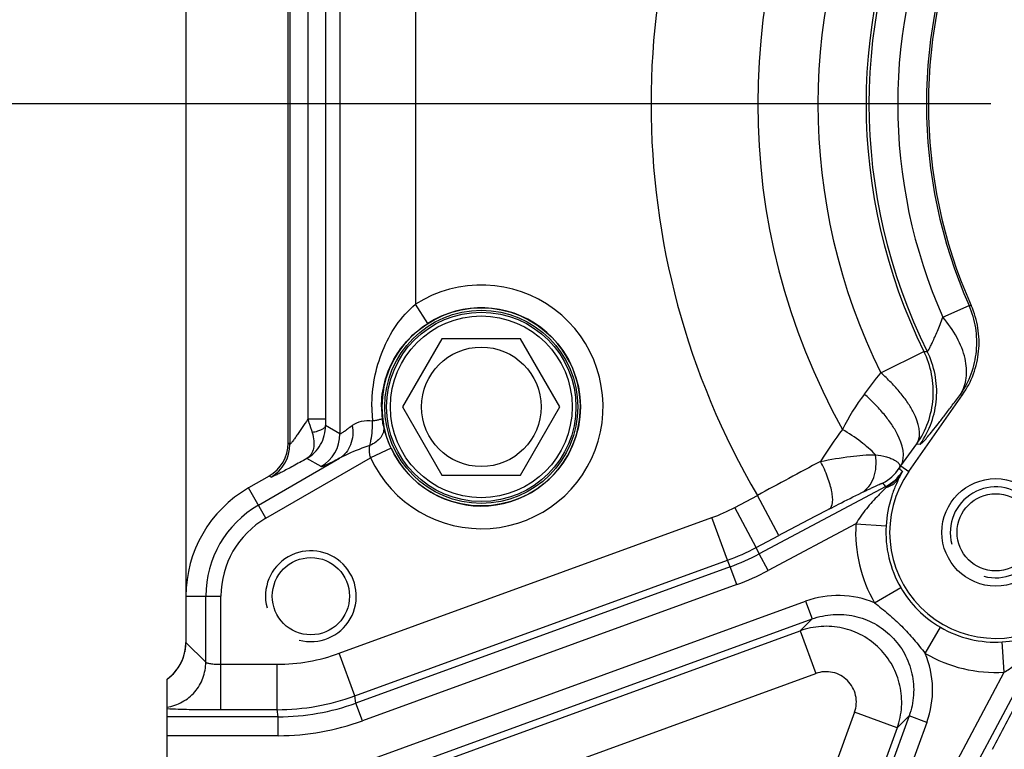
# Model space of a CAD drawing. Header units: millimetres. Extents: x 0 to 1189, y 0 to 841.
# Tile 30 of 68: x 450 to 503, y 364 to 402. Entities that reach past the tile are written whole.
import ezdxf

# ---------------------------------------------------------------- set-up
doc = ezdxf.new("R2010")
doc.units = ezdxf.units.MM
doc.header["$LTSCALE"] = 65.395
doc.layers.get('0').update_dxf_attribs({"linetype": 'CONTINUOUS'})
doc.layers.add('3_ALL_AXES', color=7, linetype='CONTINUOUS')
doc.layers.add('LAY0001', color=7, linetype='CONTINUOUS')
doc.styles.get("Standard").update_dxf_attribs({"font": 'arial.ttf'})
doc.dimstyles.new('DIMSTYLE_2', dxfattribs={"dimtxt": 3, "dimasz": 3, "dimexe": 2, "dimexo": 1.5, "dimgap": 0.75, "dimtad": 1, "dimdec": 1, "dimlfac": 2.5, "dimdsep": 46, "dimtxsty": 'Standard', "dimblk": '_FILLED', "dimblk1": '_FILLED', "dimblk2": '_FILLED', "dimcen": 0.09, "dimadec": 1, "dimazin": 2, "dimtp": 0.5, "dimtm": 0.5, "dimtfac": 1, "dimtdec": 1, "dimtofl": 0, "dimtmove": 0, "dimatfit": 3, "dimldrblk": '_FILLED', "dimfxl": 0, "dimtolj": 1, "dimarcsym": 0})
doc.dimstyles.new('DIMSTYLE_4', dxfattribs={"dimtxt": 3, "dimasz": 3, "dimexe": 2, "dimexo": 1.5, "dimgap": 0.75, "dimtad": 1, "dimdec": 1, "dimlfac": 2.5, "dimdsep": 46, "dimtxsty": 'Standard', "dimblk": '_FILLED', "dimblk1": '_FILLED', "dimblk2": '_FILLED', "dimcen": 0.09, "dimadec": 1, "dimazin": 2, "dimtp": 0.8, "dimtm": 0.8, "dimtfac": 1, "dimtdec": 1, "dimtofl": 0, "dimtmove": 0, "dimatfit": 3, "dimldrblk": '_FILLED', "dimfxl": 0, "dimtolj": 1, "dimarcsym": 0})

# ---------------------------------------------------------------- blocks, each defined once
blk = doc.blocks.new('_FILLED')
at = {"color": 0, "linetype": 'ByBlock'}
blk.add_solid([(0, 0), (-1, 0.25), (-1, -0.25)], dxfattribs=at)
blk = doc.blocks.new('*D9')
at = {"color": 2, "linetype": 'Continuous'}
for p, q in [((501.79, 397.679), (376.741, 397.679)), ((378.741, 397.679), (378.741, 364.479)), ((378.741, 331.279), (378.741, 364.479)), ((474.874, 331.279), (376.741, 331.279))]:
    blk.add_line(p, q, dxfattribs=at)
at = {"color": 2, "linetype": 'Continuous', "xscale": 3, "yscale": 3, "zscale": 3}
for p, rotation in [((378.741, 397.679), 90), ((378.741, 331.279), 270)]:
    blk.add_blockref('_FILLED', p, dxfattribs=dict(at, rotation=rotation))
at = {"color": 2, "linetype": 'Continuous', "insert": (374.991, 364.479), "char_height": 3, "width": 6.99257, "attachment_point": 2, "rotation": 90, "line_spacing_factor": 0.9}
blk.add_mtext('166', dxfattribs=at)
blk = doc.blocks.new('*D10')
at = {"color": 2, "linetype": 'Continuous'}
for p, q in [((704.574, 569.679), (376.741, 569.679)), ((378.741, 569.679), (378.741, 483.679)), ((378.741, 397.679), (378.741, 483.679)), ((501.79, 397.679), (376.741, 397.679))]:
    blk.add_line(p, q, dxfattribs=at)
at = {"color": 2, "linetype": 'Continuous', "xscale": 3, "yscale": 3, "zscale": 3}
for p, rotation in [((378.741, 569.679), 90), ((378.741, 397.679), 270)]:
    blk.add_blockref('_FILLED', p, dxfattribs=dict(at, rotation=rotation))
at = {"color": 2, "linetype": 'Continuous', "insert": (374.991, 483.679), "char_height": 3, "width": 6.99257, "attachment_point": 2, "rotation": 90, "line_spacing_factor": 0.9}
blk.add_mtext('430', dxfattribs=at)
blk = doc.blocks.new('*D11')
at = {"color": 2, "linetype": 'Continuous'}
for p, q in [((704.574, 569.679), (365.421, 569.679)), ((367.421, 569.679), (367.421, 450.479)), ((367.421, 331.279), (367.421, 450.479)), ((474.874, 331.279), (365.421, 331.279))]:
    blk.add_line(p, q, dxfattribs=at)
at = {"color": 2, "linetype": 'Continuous', "xscale": 3, "yscale": 3, "zscale": 3}
for p, rotation in [((367.421, 569.679), 90), ((367.421, 331.279), 270)]:
    blk.add_blockref('_FILLED', p, dxfattribs=dict(at, rotation=rotation))
at = {"color": 2, "linetype": 'Continuous', "insert": (363.671, 450.479), "char_height": 3, "width": 6.99257, "attachment_point": 2, "rotation": 90, "line_spacing_factor": 0.9}
blk.add_mtext('596', dxfattribs=at)
blk = doc.blocks.new('*D15')
at = {"color": 2, "linetype": 'Continuous'}
for p, q in [((524.674, 374.796), (524.674, 254.879)), ((458.274, 339.961), (458.274, 254.879)), ((458.274, 256.879), (491.474, 256.879)), ((524.674, 256.879), (491.474, 256.879))]:
    blk.add_line(p, q, dxfattribs=at)
at = {"color": 2, "linetype": 'Continuous', "xscale": 3, "yscale": 3, "zscale": 3, "rotation": 180}
blk.add_blockref('_FILLED', (458.274, 256.879), dxfattribs=at)
at = {"color": 2, "linetype": 'Continuous', "xscale": 3, "yscale": 3, "zscale": 3}
blk.add_blockref('_FILLED', (524.674, 256.879), dxfattribs=at)
at = {"color": 2, "linetype": 'Continuous', "insert": (491.474, 260.629), "char_height": 3, "width": 6.99257, "attachment_point": 2, "line_spacing_factor": 0.9}
blk.add_mtext('166', dxfattribs=at)

msp = doc.modelspace()

# ---------------------------------------------------------------- linework, layer by layer
at = {"color": 7, "linetype": 'Continuous'}
for p, q in [((459.265, 426.198), (459.265, 369.16)), ((464.669, 379.758), (464.669, 408.093)), ((463.67, 378.027), (462.574, 377.395)), ((459.274, 371.679), (459.274, 369.242)), ((458.274, 338.156), (458.274, 367.293))]:
    msp.add_line(p, q, dxfattribs=at)
at = {"color": 9, "linetype": 'Continuous'}
for p, q in [((467.407, 408.31), (467.407, 380.253)), ((471.405, 408.31), (471.405, 387.099)), ((464.768, 408.164), (464.768, 379.701)), ((465.706, 407.585), (465.706, 381.024)), ((466.644, 407.585), (466.644, 381.024)), ((472.051, 386.089), (471.405, 387.099)), ((499.254, 386.415), (500.641, 387.03)), ((495.977, 383.479), (498.256, 384.607)), ((498.256, 384.607), (498.43, 384.605)), ((466.644, 381.024), (465.706, 381.024)), ((467.407, 380.253), (466.646, 380.692)), ((464.768, 379.701), (464.669, 379.758)), ((497.038, 378.558), (497.887, 379.728)), ((497.887, 379.728), (498.066, 379.715)), ((470.117, 379.489), (469.028, 378.987)), ((463.098, 376.487), (467.391, 378.965)), ((463.498, 375.794), (469.028, 378.987)), ((466.408, 378.522), (465.664, 378.951)), ((463.769, 377.97), (463.67, 378.027)), ((463.498, 375.794), (462.574, 377.395)), ((496.239, 377.467), (489.553, 373.912)), ((496.239, 377.467), (496.268, 377.412)), ((488.274, 376.372), (489.462, 377.004)), ((490.588, 374.886), (489.462, 377.004)), ((489.4, 374.255), (488.274, 376.372)), ((467.368, 368.664), (487.051, 375.828)), ((487.872, 373.574), (487.051, 375.828)), ((494.663, 375.497), (490.022, 373.03)), ((494.663, 375.497), (496.259, 375.401)), ((489.4, 374.255), (490.588, 374.886)), ((489.553, 373.912), (489.4, 374.255)), ((468.189, 366.41), (487.872, 373.574)), ((488.024, 373.231), (487.872, 373.574)), ((490.022, 373.03), (489.553, 373.912)), ((488.024, 373.231), (468.255, 366.036)), ((488.366, 372.292), (488.024, 373.231)), ((488.366, 372.292), (468.597, 365.097)), ((495.654, 371.33), (497.036, 372.134)), ((459.274, 371.679), (461.122, 371.679)), ((460.322, 368.193), (460.322, 371.679)), ((461.122, 365.687), (461.122, 371.679)), ((468.07, 362.704), (492.006, 371.415)), ((492.006, 371.415), (492.347, 370.476)), ((468.412, 361.764), (492.347, 370.476)), ((492.347, 370.476), (491.721, 369.85)), ((498.324, 368.659), (499.129, 370.041)), ((459.274, 369.242), (460.322, 368.193)), ((500.907, 362.558), (504.462, 369.244)), ((502.492, 367.668), (502.396, 369.264)), ((468.189, 366.41), (467.368, 368.664)), ((461.122, 368.085), (464.087, 368.085)), ((464.087, 365.687), (464.087, 368.085)), ((500.024, 363.027), (502.492, 367.668)), ((468.255, 366.036), (468.189, 366.41)), ((461.122, 365.687), (464.087, 365.687)), ((464.153, 365.313), (464.087, 365.687)), ((468.597, 365.097), (468.255, 366.036)), ((464.153, 365.313), (458.274, 365.313)), ((464.153, 364.313), (464.153, 365.313)), ((497.471, 365.353), (488.759, 341.417)), ((497.471, 365.353), (496.845, 364.726)), ((498.41, 365.011), (497.471, 365.353)), ((498.41, 365.011), (489.698, 341.075)), ((464.153, 364.313), (458.274, 364.313))]:
    msp.add_line(p, q, dxfattribs=at)
at = {"color": 7, "linetype": 'Continuous'}
for centre, radius in [((474.874, 381.679), 5), ((502.046, 375.051), 2.84), ((502.046, 375.051), 2.04)]:
    msp.add_circle(centre, radius, dxfattribs=at)
at = {"color": 9, "linetype": 'Continuous'}
msp.add_circle((474.874, 381.679), 4.8, dxfattribs=at)
at = {"color": 7, "linetype": 'Continuous'}
for centre, radius, start, end in [((524.674, 397.679), 130.8, 73.06509, 349.87209), ((524.674, 397.679), 122.8, 71.3004, 349.20448), ((465.874, 371.679), 6.6, 120, 180), ((457.262, 369.16), 2.003, 348.1063, 349.2792), ((457.26, 369.16), 2.005, 349.2792, 350.8202), ((457.26, 369.16), 2.005, 350.8202, 351.5535), ((457.259, 369.16), 2.006, 351.5586, 359.9936)]:
    msp.add_arc(centre, radius, start, end, dxfattribs=at)
at = {"color": 9, "linetype": 'Continuous'}
for centre, radius, start, end in [((524.674, 397.679), 40.833, 149.5802, 210.4198), ((524.674, 397.679), 35.199, 150.7581, 209.2419), ((524.674, 397.679), 32.018, 153.6733, 206.3267), ((524.674, 397.679), 29.474, 153.6733, 206.3267), ((524.674, 397.679), 29.32, 153.5197, 206.4803), ((524.674, 397.679), 27.803, 156.1013, 203.8987), ((524.674, 397.679), 26.287, 156.1013, 203.8987), ((474.874, 381.679), 6.436, 204.7253, 122.6184), ((474.874, 381.679), 5.236, 204.7253, 122.6184), ((503.707, 375.759), 10.832, 142.538, 154.1356), ((477.285, 381.679), 8.188, 179.9983, 185.2715), ((474.723, 381.679), 5.119, 180.0043, 186.8814), ((492.145, 381.008), 25.501, 179.9645, 180.71), ((465.406, 380.254), 2.001, 300.0436, 359.9564), ((506.94, 370.29), 16.505, 141.8548, 148.9722), ((462.767, 379.703), 2.001, 300.0436, 359.9564), ((730.023, -66.359), 504.421, 118.05343, 118.48355), ((494.949, 379.765), 2.401, 298.0179, 326.3967), ((495.114, 379.584), 2.397, 297.9922, 326.8281), ((501.879, 374.95), 6.038, 143.3034, 144.7369), ((522.504, 404.995), 36.857, 226.1046, 226.4732), ((546.415, 423.299), 67.957, 222.20645, 222.4094), ((465.874, 371.679), 5.551, 120, 180), ((483.765, 384.854), 9.606, 290.0049, 297.9951), ((615.682, 139.644), 266.435, 117.35082, 118.00258), ((465.874, 371.679), 4.752, 120, 180), ((502.046, 375.051), 7.397, 176.5453, 210.21), ((502.046, 375.051), 5.798, 176.5453, 210.21), ((483.763, 384.86), 12.01, 290.0058, 297.9942), ((483.917, 384.513), 12.006, 290.0045, 297.9955), ((483.916, 384.515), 13.008, 290.0049, 297.9951), ((493.72, 366.711), 5.007, 67.281, 110.026), ((502.046, 375.051), 5.798, 239.79, 273.4547), ((464.087, 377.679), 9.594, 269.9999, 290.0001), ((493.706, 366.726), 5.007, 339.974, 22.719), ((502.046, 375.051), 7.397, 239.7899, 273.4547), ((464.087, 377.682), 11.996, 270.0024, 289.9976), ((272.638, 485.541), 259.66, 331.98892, 332.65769), ((464.153, 377.304), 11.991, 269.9989, 290.0011), ((464.153, 377.305), 12.992, 270, 290)]:
    msp.add_arc(centre, radius, start, end, dxfattribs=at)
at = {"color": 2, "linetype": 'Continuous'}
for centre in [(502.046, 375.051), (465.874, 371.679)]:
    msp.add_arc(centre, 2.4, 255, 195, dxfattribs=at)
at = {"color": 7, "linetype": 'Continuous'}
for centre, major_axis, ratio, start_param, end_param in [((462.668, 379.76), (1.733, -1.001), 0.999188, -0.523247, 0.523247), ((456.872, 369.245), (1.699, -1.699), 0.998783, -0.162868, 0.784789), ((456.872, 369.245), (-1.699, 1.699), 0.998783, 9.26191, 10.002032)]:
    msp.add_ellipse(centre, major_axis=major_axis, ratio=ratio, start_param=start_param, end_param=end_param, dxfattribs=at)
at = {"color": 9, "linetype": 'Continuous'}
for points, knots in [([(469.097, 381.679), (469.097, 382.687), (469.379, 384.221), (470.332, 386.012), (471.015, 386.775), (471.405, 387.099)], [0, 0, 0, 0, 0.499658, 0.748613, 1, 1, 1, 1]), ([(500.184, 382.335), (500.419, 382.67), (500.804, 383.406), (501.081, 384.617), (501.042, 385.859), (500.806, 386.655), (500.641, 387.03)], [0, 0, 0, 0, 0.249987, 0.5, 0.750013, 1, 1, 1, 1]), ([(469.604, 381.679), (469.604, 382.121), (469.719, 383.001), (470.216, 384.223), (470.997, 385.287), (471.678, 385.851), (472.051, 386.089)], [0, 0, 0, 0, 0.253019, 0.500182, 0.747141, 1, 1, 1, 1]), ([(498.43, 384.605), (498.435, 384.604), (498.451, 384.612), (498.483, 384.651), (498.541, 384.744), (498.621, 384.9), (498.723, 385.116), (498.84, 385.382), (498.971, 385.694), (499.111, 386.043), (499.206, 386.288), (499.254, 386.415)], [0, 0, 0, 0, 0.00788, 0.023076, 0.078971, 0.168329, 0.288409, 0.435542, 0.60574, 0.795088, 1, 1, 1, 1]), ([(500.184, 382.335), (500.349, 382.593), (500.563, 383.233), (500.47, 384.293), (500.025, 385.396), (499.54, 386.082), (499.254, 386.415)], [0, 0, 0, 0, 0.206371, 0.438191, 0.704016, 1, 1, 1, 1]), ([(497.887, 379.728), (498.131, 380.078), (498.528, 380.847), (498.796, 382.113), (498.722, 383.405), (498.445, 384.225), (498.256, 384.607)], [0, 0, 0, 0, 0.249986, 0.5, 0.750014, 1, 1, 1, 1]), ([(498.066, 379.715), (498.311, 380.065), (498.708, 380.836), (498.976, 382.106), (498.899, 383.401), (498.62, 384.223), (498.43, 384.605)], [0, 0, 0, 0, 0.249985, 0.5, 0.750015, 1, 1, 1, 1]), ([(497.887, 379.728), (498.169, 380.203), (497.896, 381.101), (497.403, 381.912), (497.002, 382.445), (496.524, 382.974), (496.166, 383.312), (495.977, 383.479)], [0, 0, 0, 0, 0.376495, 0.513098, 0.664391, 0.827767, 1, 1, 1, 1]), ([(497.038, 378.558), (497.324, 379.038), (497.05, 379.948), (496.551, 380.768), (496.146, 381.306), (495.662, 381.839), (495.3, 382.179), (495.109, 382.347)], [0, 0, 0, 0, 0.377194, 0.513816, 0.665019, 0.828164, 1, 1, 1, 1]), ([(498.066, 379.715), (498.075, 379.714), (498.101, 379.729), (498.143, 379.762), (498.202, 379.818), (498.312, 379.933), (498.484, 380.133), (498.731, 380.434), (499.031, 380.813), (499.379, 381.264), (499.769, 381.778), (500.042, 382.143), (500.184, 382.335)], [0, 0, 0, 0, 0.008625, 0.024597, 0.048377, 0.080002, 0.166394, 0.282472, 0.426318, 0.595608, 0.787746, 1, 1, 1, 1]), ([(465.706, 381.024), (465.61, 380.878), (465.466, 380.662), (465.275, 380.38), (465.139, 380.183), (465.03, 380.028), (464.949, 379.915), (464.895, 379.842), (464.85, 379.783), (464.809, 379.735), (464.791, 379.714), (464.771, 379.698), (464.768, 379.701)], [0, 0, 0, 0, 0.322986, 0.478944, 0.628098, 0.766031, 0.828481, 0.884635, 0.932388, 0.969116, 0.992078, 1, 1, 1, 1]), ([(465.706, 381.024), (465.728, 380.964), (465.813, 380.733), (465.889, 380.499), (465.939, 380.324)], [0, 0, 0, 0, 0.258109, 1, 1, 1, 1]), ([(469.132, 380.926), (468.933, 380.942), (468.558, 380.944), (468.199, 380.801), (468.063, 380.696)], [0, 0, 0, 0, 0.537037, 1, 1, 1, 1]), ([(468.983, 379.639), (469.009, 379.733), (469.104, 380.156), (469.136, 380.591), (469.132, 380.926)], [0, 0, 0, 0, 0.226171, 1, 1, 1, 1]), ([(469.641, 381.066), (469.639, 381.06), (469.625, 381.049), (469.579, 381.027), (469.481, 380.998), (469.324, 380.962), (469.201, 380.939), (469.132, 380.926)], [0, 0, 0, 0, 0.032715, 0.091754, 0.294011, 0.601986, 1, 1, 1, 1]), ([(469.719, 380.638), (469.712, 380.667), (469.679, 380.808), (469.655, 380.951), (469.641, 381.066)], [0, 0, 0, 0, 0.203555, 1, 1, 1, 1]), ([(465.664, 378.951), (465.958, 379.125), (466.468, 379.641), (466.648, 380.344), (466.646, 380.692)], [0, 0, 0, 0, 0.495728, 1, 1, 1, 1]), ([(465.939, 380.324), (465.981, 380.178), (466.038, 379.901), (466.031, 379.502), (465.911, 379.168), (465.752, 379.008), (465.664, 378.951)], [0, 0, 0, 0, 0.303139, 0.564572, 0.790391, 1, 1, 1, 1]), ([(466.646, 380.692), (466.642, 380.65), (466.584, 380.556), (466.429, 380.46), (466.207, 380.376), (466.034, 380.339), (465.939, 380.324)], [0, 0, 0, 0, 0.151793, 0.366331, 0.652936, 1, 1, 1, 1]), ([(468.063, 380.696), (468.116, 380.359), (468.08, 379.829), (467.756, 379.254), (467.52, 379.044), (467.391, 378.965)], [0, 0, 0, 0, 0.525413, 0.767971, 1, 1, 1, 1]), ([(468.063, 380.696), (467.977, 380.63), (467.855, 380.537), (467.7, 380.423), (467.607, 380.358), (467.532, 380.308), (467.472, 380.273), (467.436, 380.255), (467.412, 380.249), (467.407, 380.253)], [0, 0, 0, 0, 0.40939, 0.578944, 0.722084, 0.836799, 0.921477, 0.975281, 1, 1, 1, 1]), ([(469.719, 380.638), (469.735, 380.544), (469.72, 380.336), (469.569, 380.049), (469.316, 379.805), (469.1, 379.686), (468.983, 379.639)], [0, 0, 0, 0, 0.215955, 0.452336, 0.715348, 1, 1, 1, 1]), ([(470.117, 379.489), (470.068, 379.595), (469.909, 379.969), (469.788, 380.358), (469.719, 380.638)], [0, 0, 0, 0, 0.289075, 1, 1, 1, 1]), ([(495.695, 379.149), (495.459, 379.397), (494.904, 379.879), (494.294, 380.285), (493.96, 380.484)], [0, 0, 0, 0, 0.468025, 1, 1, 1, 1]), ([(468.983, 379.639), (468.844, 379.591), (468.301, 379.4), (467.766, 379.175), (467.391, 378.965)], [0, 0, 0, 0, 0.254595, 1, 1, 1, 1]), ([(469.028, 378.987), (469.01, 379.044), (468.962, 379.258), (468.965, 379.481), (468.983, 379.639)], [0, 0, 0, 0, 0.272391, 1, 1, 1, 1]), ([(465.664, 378.951), (465.541, 378.882), (465.301, 378.749), (464.955, 378.559), (464.64, 378.389), (464.364, 378.242), (464.161, 378.138), (464.023, 378.071), (463.942, 378.032), (463.876, 378.003), (463.825, 377.982), (463.793, 377.972), (463.774, 377.967), (463.769, 377.97)], [0, 0, 0, 0, 0.19881, 0.384634, 0.553576, 0.701426, 0.823786, 0.87406, 0.916405, 0.9504, 0.975719, 0.992178, 1, 1, 1, 1]), ([(467.391, 378.965), (467.26, 378.897), (467.074, 378.803), (466.84, 378.689), (466.701, 378.624), (466.59, 378.575), (466.503, 378.54), (466.448, 378.524), (466.416, 378.517), (466.408, 378.522)], [0, 0, 0, 0, 0.410426, 0.578596, 0.720067, 0.833579, 0.91817, 0.973348, 1, 1, 1, 1]), ([(492.797, 378.797), (493.321, 378.904), (494.281, 379.071), (495.255, 379.153), (495.695, 379.149)], [0, 0, 0, 0, 0.549333, 1, 1, 1, 1]), ([(493.272, 376.294), (493.37, 376.36), (493.44, 376.588), (493.438, 376.895), (493.394, 377.217), (493.303, 377.58), (493.122, 378.122), (492.938, 378.528), (492.797, 378.797)], [0, 0, 0, 0, 0.133387, 0.232959, 0.355247, 0.497648, 0.656066, 1, 1, 1, 1]), ([(494.97, 377.148), (495.114, 377.231), (495.38, 377.465), (495.638, 377.95), (495.751, 378.531), (495.728, 378.94), (495.695, 379.149)], [0, 0, 0, 0, 0.221546, 0.459004, 0.71886, 1, 1, 1, 1]), ([(495.695, 379.149), (495.891, 379.123), (496.168, 379.072), (496.502, 378.967), (496.695, 378.882), (496.843, 378.786), (496.945, 378.68), (496.988, 378.555), (496.967, 378.473), (496.949, 378.436)], [0, 0, 0, 0, 0.369628, 0.523102, 0.654209, 0.762648, 0.850209, 0.924073, 1, 1, 1, 1]), ([(497.121, 378.272), (497.011, 378.101), (496.753, 377.783), (496.436, 377.526), (496.268, 377.412)], [0, 0, 0, 0, 0.501184, 1, 1, 1, 1]), ([(497.121, 378.272), (497.107, 378.247), (497.05, 378.139), (496.995, 378.03), (496.955, 377.946)], [0, 0, 0, 0, 0.236755, 1, 1, 1, 1]), ([(494.97, 377.148), (495.1, 377.211), (495.288, 377.301), (495.529, 377.415), (495.688, 377.489), (495.828, 377.552), (495.93, 377.596), (495.997, 377.623), (496.036, 377.638), (496.059, 377.643), (496.074, 377.648), (496.077, 377.645)], [0, 0, 0, 0, 0.355368, 0.514878, 0.659929, 0.787507, 0.892771, 0.934709, 0.967749, 0.990094, 1, 1, 1, 1]), ([(496.955, 377.946), (496.885, 377.802), (496.729, 377.465), (496.423, 376.635), (496.29, 375.913), (496.259, 375.401)], [0, 0, 0, 0, 0.180755, 0.419115, 1, 1, 1, 1]), ([(496.268, 377.412), (496.411, 377.459), (496.679, 377.597), (496.881, 377.822), (496.955, 377.946)], [0, 0, 0, 0, 0.510538, 1, 1, 1, 1]), ([(493.272, 376.294), (493.428, 376.375), (493.992, 376.664), (494.559, 376.949), (494.97, 377.148)], [0, 0, 0, 0, 0.278292, 1, 1, 1, 1]), ([(496.268, 377.412), (496.126, 377.278), (495.759, 376.923), (495.197, 376.303), (494.825, 375.779), (494.663, 375.497)], [0, 0, 0, 0, 0.234224, 0.611481, 1, 1, 1, 1]), ([(497.036, 372.134), (497.286, 371.704), (497.897, 370.902), (498.699, 370.292), (499.129, 370.041)], [0, 0, 0, 0, 0.499994, 1, 1, 1, 1]), ([(495.654, 371.33), (495.9, 371.131), (496.394, 370.739), (497.094, 370.099), (497.733, 369.399), (498.126, 368.905), (498.324, 368.659)], [0, 0, 0, 0, 0.25001, 0.500001, 0.749989, 1, 1, 1, 1]), ([(492.347, 370.476), (492.702, 370.606), (493.451, 370.765), (494.594, 370.68), (495.668, 370.278), (496.586, 369.591), (497.273, 368.673), (497.675, 367.599), (497.759, 366.456), (497.6, 365.707), (497.471, 365.353)], [0, 0, 0, 0, 0.124995, 0.249993, 0.374995, 0.499999, 0.625003, 0.750004, 0.875003, 1, 1, 1, 1]), ([(502.396, 369.264), (502.908, 369.295), (503.63, 369.429), (504.46, 369.735), (504.796, 369.891), (504.94, 369.96)], [0, 0, 0, 0, 0.580944, 0.81925, 1, 1, 1, 1]), ([(502.492, 367.668), (502.68, 367.776), (503.377, 368.24), (503.983, 368.824), (504.407, 369.274)], [0, 0, 0, 0, 0.260233, 1, 1, 1, 1]), ([(458.274, 365.821), (458.554, 365.862), (459.104, 366.048), (459.777, 366.594), (460.219, 367.339), (460.322, 367.91), (460.322, 368.193)], [0, 0, 0, 0, 0.249985, 0.500027, 0.750054, 1, 1, 1, 1]), ([(460.322, 368.193), (460.325, 368.184), (460.349, 368.166), (460.397, 368.149), (460.473, 368.131), (460.616, 368.108), (460.835, 368.09), (461.021, 368.085), (461.122, 368.085)], [0, 0, 0, 0, 0.035473, 0.099512, 0.19411, 0.317131, 0.63176, 1, 1, 1, 1]), ([(458.274, 365.748), (458.666, 365.721), (459.616, 365.697), (460.565, 365.687), (461.122, 365.687)], [0, 0, 0, 0, 0.414041, 1, 1, 1, 1])]:
    msp.add_open_spline(points, degree=3, knots=knots, dxfattribs=at)
msp.add_open_spline([(495.109, 382.347), (495.398, 382.725), (495.687, 383.102), (495.977, 383.479)], degree=3, dxfattribs=at)
at = {"layer": '3_ALL_AXES', "color": 9, "linetype": 'Continuous'}
for p, q in [((500.641, 387.03), (500.754, 387.026)), ((500.184, 382.335), (500.302, 382.323)), ((497.038, 378.558), (497.459, 378.263))]:
    msp.add_line(p, q, dxfattribs=at)
at = {"layer": '3_ALL_AXES', "color": 7, "linetype": 'Continuous'}
for p, q in [((472.795, 385.279), (470.717, 381.679)), ((476.952, 385.279), (472.795, 385.279)), ((479.031, 381.679), (476.952, 385.279)), ((497.459, 378.263), (500.302, 382.323)), ((470.717, 381.679), (472.795, 378.079)), ((476.952, 378.079), (479.031, 381.679)), ((472.795, 378.079), (476.952, 378.079))]:
    msp.add_line(p, q, dxfattribs=at)
for centre, radius in [((474.874, 381.679), 5.235), ((474.874, 381.679), 5.1), ((474.874, 381.679), 3.157), ((465.874, 371.679), 2.04)]:
    msp.add_circle(centre, radius, dxfattribs=at)
for centre, radius, start, end in [((524.674, 397.679), 26.184, 155.9942, 204.0058), ((502.046, 375.051), 5.6, 145, 305)]:
    msp.add_arc(centre, radius, start, end, dxfattribs=at)
msp.add_open_spline([(500.302, 382.323), (500.537, 382.66), (500.923, 383.397), (501.2, 384.61), (501.16, 385.854), (500.921, 386.651), (500.754, 387.026)], degree=3, knots=[0, 0, 0, 0, 0.25, 0.5, 0.75, 1, 1, 1, 1], dxfattribs=at)
at = {"layer": 'LAY0001', "color": 9, "linetype": 'Continuous'}
for p, q in [((468.786, 361.502), (491.721, 369.85)), ((491.721, 369.85), (492.541, 367.596)), ((469.606, 359.248), (492.541, 367.596)), ((494.591, 365.547), (486.243, 342.611)), ((496.845, 364.726), (494.591, 365.547)), ((496.845, 364.726), (488.497, 341.791))]:
    msp.add_line(p, q, dxfattribs=at)
for points, knots in [([(496.845, 364.726), (496.973, 365.08), (497.129, 365.828), (497.041, 366.968), (496.637, 368.039), (495.95, 368.955), (495.034, 369.642), (493.963, 370.046), (492.823, 370.135), (492.075, 369.978), (491.721, 369.85)], [0, 0, 0, 0, 0.124944, 0.249929, 0.374952, 0.499997, 0.625043, 0.750066, 0.875052, 1, 1, 1, 1]), ([(494.591, 365.547), (494.693, 365.827), (494.737, 366.461), (494.282, 367.288), (493.456, 367.742), (492.822, 367.698), (492.541, 367.596)], [0, 0, 0, 0, 0.250015, 0.499998, 0.74998, 1, 1, 1, 1])]:
    msp.add_open_spline(points, degree=3, knots=knots, dxfattribs=at)

# ---------------------------------------------------------------- dimensions: what is measured, and where the dimension line sits
at = {"color": 2, "linetype": 'Continuous'}
for base, p1, p2, angle, dimstyle, picture, middle in [((367.421, 331.279), (706.074, 569.679), (476.374, 331.279), 270, 'DIMSTYLE_4', '*D11', (367.421, 450.468)), ((378.741, 569.679), (503.29, 397.679), (706.074, 569.679), 90, 'DIMSTYLE_4', '*D10', (378.741, 483.601)), ((378.741, 331.279), (503.29, 397.679), (476.374, 331.279), 270, 'DIMSTYLE_2', '*D9', (378.741, 364.608)), ((458.274, 256.879), (524.674, 376.296), (458.274, 341.461), 180, 'DIMSTYLE_2', '*D15', (491.602, 256.879))]:
    dim = msp.add_linear_dim(base=base, p1=p1, p2=p2, angle=angle, dimstyle=dimstyle, dxfattribs=at)
    dim.commit()
    dim.dimension.update_dxf_attribs({"geometry": picture, "text_midpoint": middle, "dimtype": 160})

doc.saveas('drawing.dxf')
